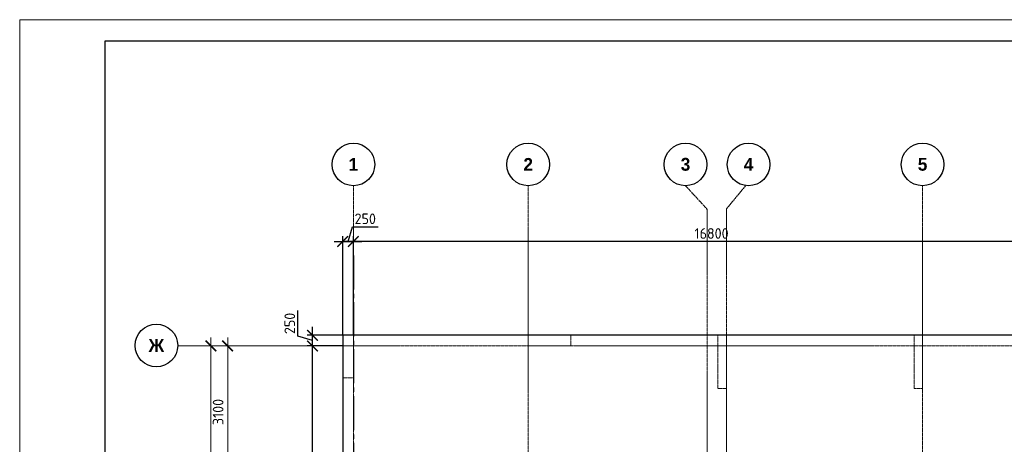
# Model space of a CAD drawing. Header units: millimetres. Extents: x 369815 to 1481759, y -423071 to -27917.
# Tile 234 of 256: x 1040079 to 1063172, y -74350 to -64388. Entities that reach past the tile are written whole.
import ezdxf

# ---------------------------------------------------------------- set-up
doc = ezdxf.new("R2010")
doc.units = ezdxf.units.MM
for name, pattern in [('______5', [1100, 800, -100, 100, -100]), ('DASHED', [7, 5, -2, 0]), ('осевая', [50.8, 31.75, -6.35, 6.35, -6.35])]:
    doc.linetypes.add(name, pattern=pattern)
doc.layers.add('Колонна_ бетон', color=7, linetype='Continuous', lineweight=50, true_color=0xb4b496)
for name, color, linetype, lineweight in [('Оси', 40, '______5', 18), ('Перекрытие ж_бетон', 1, 'Continuous', 30), ('РАЗМЕРЫ', 1, 'Continuous', 9), ('ТОНКИЕ', 7, 'Continuous', 9)]:
    doc.layers.add(name, color=color, linetype=linetype, lineweight=lineweight)
doc.layers.add('ТОЛСТЫЕ_ОСНОВНЫЕ', color=6, linetype='Continuous')
doc.styles.add('Century Gothic', font='GOTHIC.TTF')
doc.styles.add('GOST-2.304_Type-B', font='GOST_Common.ttf')
doc.dimstyles.new('СПДС', dxfattribs={"dimscale": 100, "dimtxt": 2.5, "dimasz": 2.5, "dimexe": 1.25, "dimexo": 0, "dimtad": 1, "dimdec": 0, "dimtxsty": 'GOST-2.304_Type-B', "dimblk": 'ARCHTICK', "dimcen": 2.5, "dimdle": 2, "dimadec": 0, "dimazin": 2, "dimtfac": 0.75, "dimtdec": 0, "dimtmove": 1, "dimatfit": 3, "dimfxl": 1, "dimtolj": 1, "dimarcsym": 1})

# ---------------------------------------------------------------- blocks, each defined once
blk = doc.blocks.new('*U2034')
at = {"layer": 'ТОЛСТЫЕ_ОСНОВНЫЕ', "color": 6}
blk.add_lwpolyline([(20, 5), (886, 5), (886, 415), (20, 415)], close=True, dxfattribs=at)
at = {"layer": 'ТОНКИЕ'}
blk.add_lwpolyline([(0, 0), (891, 0), (891, 420), (0, 420)], close=True, dxfattribs=at)
blk = doc.blocks.new('_ArchTick')
at = {"color": 0, "linetype": 'ByBlock', "const_width": 0.15}
blk.add_lwpolyline([(-0.5, -0.5), (0.5, 0.5)], dxfattribs=at)
blk = doc.blocks.new('*D2004')
at = {"color": 1, "lineweight": -2, "transparency": 16777216}
for p, q in [((-89266, -326301), (-88921, -326301)), ((-89046, -342901), (-89046, -326101)), ((-89046, -342701), (-89171, -342701))]:
    blk.add_line(p, q, dxfattribs=at)
at = {"layer": 'DEFPOINTS', "color": 0, "transparency": 16777216}
for p in [(-89266, -326301), (-89046, -326301), (-89046, -342701)]:
    blk.add_point(p, dxfattribs=at)
at = {"color": 1, "lineweight": -2, "transparency": 16777216, "xscale": 250, "yscale": 250, "zscale": 250}
for p, rotation in [((-89046, -326301), 90), ((-89046, -342701), 270)]:
    blk.add_blockref('_ArchTick', p, dxfattribs=dict(at, rotation=rotation))
at = {"color": 1, "transparency": 16777216, "insert": (-89271, -334259), "char_height": 250, "width": 104166.67, "attachment_point": 5, "rotation": 90, "style": 'GOST-2.304_Type-B'}
blk.add_mtext('\\A1;16400', dxfattribs=at)
blk = doc.blocks.new('NSY101')
at = {"color": 0, "linetype": 'ByBlock', "lineweight": -2}
blk.add_circle((0, 0), 50, dxfattribs=at)
blk = doc.blocks.new('СЛОЖНЫЙ_ОБЪЕКТ_0')
at = {"layer": 'Оси', "color": 16, "linetype": 'Continuous', "lineweight": 25, "transparency": 33554687, "xscale": 9.999999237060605, "yscale": 9.999999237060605, "zscale": 9.999999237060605}
blk.add_blockref('NSY101', (8813, -989), dxfattribs=at)
at = {"layer": 'Оси', "color": 16, "linetype": 'Continuous', "lineweight": 25, "transparency": 33554687, "insert": (8813, -989), "char_height": 300, "width": 385, "attachment_point": 5, "style": 'Century Gothic'}
blk.add_mtext('\\A1;{\\fCentury Gothic|i0|b1;\\H300.000000;\\W1.000000;\\C16;2}\\P', dxfattribs=at)
blk = doc.blocks.new('СЛОЖНЫЙ_ОБЪЕКТ_1')
at = {"layer": 'Оси', "color": 16, "linetype": 'Continuous', "lineweight": 25, "transparency": 33554687, "xscale": 9.999999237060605, "yscale": 9.999999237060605, "zscale": 9.999999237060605}
blk.add_blockref('NSY101', (18063, -989), dxfattribs=at)
at = {"layer": 'Оси', "color": 16, "linetype": 'Continuous', "lineweight": 25, "transparency": 33554687, "insert": (18063, -989), "char_height": 300, "width": 385, "attachment_point": 5, "style": 'Century Gothic'}
blk.add_mtext('\\A1;{\\fCentury Gothic|i0|b1;\\H300.000000;\\W1.000000;\\C16;5}\\P', dxfattribs=at)
blk = doc.blocks.new('СЛОЖНЫЙ_ОБЪЕКТ_28')
at = {"layer": 'Оси', "color": 16, "linetype": 'Continuous', "lineweight": 25, "transparency": 33554687, "xscale": 9.999999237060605, "yscale": 9.999999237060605, "zscale": 9.999999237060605}
blk.add_blockref('NSY101', (-12319, -3597), dxfattribs=at)
at = {"layer": 'Оси', "color": 16, "linetype": 'Continuous', "lineweight": 25, "transparency": 33554687, "insert": (-12319, -3597), "char_height": 300, "width": 540, "attachment_point": 5, "style": 'Century Gothic'}
blk.add_mtext('\\A1;{\\fCentury Gothic|i0|b1;\\H300.000000;\\W1.000000;\\C16;Ж}\\P', dxfattribs=at)
blk = doc.blocks.new('СЛОЖНЫЙ_ОБЪЕКТ_43')
at = {"layer": 'Оси', "color": 16, "linetype": 'Continuous', "lineweight": 25, "transparency": 33554687, "xscale": 9.999999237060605, "yscale": 9.999999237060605, "zscale": 9.999999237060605}
blk.add_blockref('NSY101', (5133, -989), dxfattribs=at)
at = {"layer": 'Оси', "color": 16, "linetype": 'Continuous', "lineweight": 25, "transparency": 33554687, "insert": (5133, -989), "char_height": 300, "width": 385, "attachment_point": 5, "style": 'Century Gothic'}
blk.add_mtext('\\A1;{\\fCentury Gothic|i0|b1;\\H300.000000;\\W1.000000;\\C16;1}\\P', dxfattribs=at)
blk = doc.blocks.new('СЛОЖНЫЙ_ОБЪЕКТ_44')
at = {"layer": 'Оси', "color": 16, "linetype": 'Continuous', "lineweight": 25, "transparency": 33554687, "xscale": 9.999999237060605, "yscale": 9.999999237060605, "zscale": 9.999999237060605}
blk.add_blockref('NSY101', (12503, -989), dxfattribs=at)
at = {"layer": 'Оси', "color": 16, "linetype": 'Continuous', "lineweight": 25, "transparency": 33554687, "insert": (12503, -989), "char_height": 300, "width": 385, "attachment_point": 5, "style": 'Century Gothic'}
blk.add_mtext('\\A1;{\\fCentury Gothic|i0|b1;\\H300.000000;\\W1.000000;\\C16;3}\\P', dxfattribs=at)
blk = doc.blocks.new('СЛОЖНЫЙ_ОБЪЕКТ_45')
at = {"layer": 'Оси', "color": 16, "linetype": 'Continuous', "lineweight": 25, "transparency": 33554687, "xscale": 9.999999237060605, "yscale": 9.999999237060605, "zscale": 9.999999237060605}
blk.add_blockref('NSY101', (13983, -989), dxfattribs=at)
at = {"layer": 'Оси', "color": 16, "linetype": 'Continuous', "lineweight": 25, "transparency": 33554687, "insert": (13983, -989), "char_height": 300, "width": 385, "attachment_point": 5, "style": 'Century Gothic'}
blk.add_mtext('\\A1;{\\fCentury Gothic|i0|b1;\\H300.000000;\\W1.000000;\\C16;4}\\P', dxfattribs=at)
blk = doc.blocks.new('*D2011')
at = {"color": 1, "lineweight": -2, "transparency": 16777216}
for p, q in [((-89077, -326301), (-88528, -326301)), ((-88653, -329601), (-88653, -326101)), ((-88653, -329401), (-88778, -329401))]:
    blk.add_line(p, q, dxfattribs=at)
at = {"layer": 'DEFPOINTS', "color": 0, "transparency": 16777216}
for p in [(-89077, -326301), (-88653, -326301), (-88653, -329401)]:
    blk.add_point(p, dxfattribs=at)
at = {"color": 1, "lineweight": -2, "transparency": 16777216, "xscale": 250, "yscale": 250, "zscale": 250}
for p, rotation in [((-88653, -326301), 90), ((-88653, -329401), 270)]:
    blk.add_blockref('_ArchTick', p, dxfattribs=dict(at, rotation=rotation))
at = {"color": 1, "transparency": 16777216, "insert": (-88878, -327851), "char_height": 250, "width": 83333.33, "attachment_point": 5, "rotation": 90, "style": 'GOST-2.304_Type-B'}
blk.add_mtext('\\A1;3100', dxfattribs=at)
blk = doc.blocks.new('*D2275')
at = {"layer": 'DEFPOINTS', "color": 0, "transparency": 16777216}
for p in [(1046945, -72042), (1047656, -72042), (1047238, -88442)]:
    blk.add_point(p, dxfattribs=at)
at = {"layer": 'РАЗМЕРЫ', "color": 0, "lineweight": -2, "transparency": 16777216}
for p, q in [((1047656, -72042), (1046820, -72042)), ((1046945, -88642), (1046945, -71842)), ((1047238, -88442), (1046820, -88442))]:
    blk.add_line(p, q, dxfattribs=at)
at = {"layer": 'РАЗМЕРЫ', "color": 0, "lineweight": -2, "transparency": 16777216, "xscale": 250, "yscale": 250, "zscale": 250}
for p, rotation in [((1046945, -72042), 90), ((1046945, -88442), 270)]:
    blk.add_blockref('_ArchTick', p, dxfattribs=dict(at, rotation=rotation))
at = {"layer": 'РАЗМЕРЫ', "color": 0, "transparency": 16777216, "insert": (1046758, -80242), "char_height": 250, "attachment_point": 5, "rotation": 90, "style": 'GOST-2.304_Type-B'}
blk.add_mtext('\\A1;16400', dxfattribs=at)
blk = doc.blocks.new('*D2173')
at = {"layer": 'DEFPOINTS', "color": 0, "transparency": 16777216}
for p in [(1046945, -71792), (1047656, -71792), (1047656, -72042)]:
    blk.add_point(p, dxfattribs=at)
at = {"layer": 'РАЗМЕРЫ', "color": 0, "lineweight": -2, "transparency": 16777216}
for p, q in [((1046602, -71814), (1046602, -71214)), ((1046945, -71917), (1046602, -71814)), ((1047656, -71792), (1046820, -71792)), ((1046945, -72242), (1046945, -71592)), ((1047656, -72042), (1046820, -72042))]:
    blk.add_line(p, q, dxfattribs=at)
at = {"layer": 'РАЗМЕРЫ', "color": 0, "lineweight": -2, "transparency": 16777216, "xscale": 250, "yscale": 250, "zscale": 250}
for p, rotation in [((1046945, -71792), 90), ((1046945, -72042), 270)]:
    blk.add_blockref('_ArchTick', p, dxfattribs=dict(at, rotation=rotation))
at = {"layer": 'РАЗМЕРЫ', "color": 0, "transparency": 16777216, "insert": (1046414, -71514), "char_height": 250, "attachment_point": 5, "rotation": 90, "style": 'GOST-2.304_Type-B'}
blk.add_mtext('\\A1;250', dxfattribs=at)
blk = doc.blocks.new('*D2174')
at = {"layer": 'DEFPOINTS', "color": 0, "transparency": 16777216}
for p in [(1047906, -69591), (1047656, -71792), (1047906, -71792)]:
    blk.add_point(p, dxfattribs=at)
at = {"layer": 'РАЗМЕРЫ', "color": 0, "lineweight": -2, "transparency": 16777216}
for p, q in [((1047781, -69591), (1047884, -69248)), ((1047884, -69248), (1048484, -69248)), ((1047656, -71792), (1047656, -69466)), ((1047906, -71792), (1047906, -69466)), ((1047456, -69591), (1048106, -69591))]:
    blk.add_line(p, q, dxfattribs=at)
at = {"layer": 'РАЗМЕРЫ', "color": 0, "lineweight": -2, "transparency": 16777216, "xscale": 250, "yscale": 250, "zscale": 250, "rotation": 180}
blk.add_blockref('_ArchTick', (1047656, -69591), dxfattribs=at)
at = {"layer": 'РАЗМЕРЫ', "color": 0, "lineweight": -2, "transparency": 16777216, "xscale": 250, "yscale": 250, "zscale": 250}
blk.add_blockref('_ArchTick', (1047906, -69591), dxfattribs=at)
at = {"layer": 'РАЗМЕРЫ', "color": 0, "transparency": 16777216, "insert": (1048184, -69060), "char_height": 250, "attachment_point": 5, "style": 'GOST-2.304_Type-B'}
blk.add_mtext('\\A1;250', dxfattribs=at)
blk = doc.blocks.new('подложка стн 1-го этажа')
at = {"layer": 'Колонна_ бетон', "color": 252, "linetype": 'DASHED', "lineweight": 0, "ltscale": 0.5, "true_color": 0x939598, "transparency": 33554687, "elevation": -560}
for points in [[(7794, 26362), (8044, 26362), (8044, 25362), (7794, 25362)], [(12144, 26362), (13144, 26362), (13144, 26112), (12144, 26112)], [(16594, 26362), (16794, 26362), (16794, 25112), (16594, 25112)], [(21194, 26362), (21394, 26362), (21394, 25112), (21194, 25112)]]:
    blk.add_lwpolyline(points, close=True, dxfattribs=at)
blk = doc.blocks.new('*D2222')
at = {"layer": 'DEFPOINTS', "color": 0, "transparency": 16777216}
for p in [(1047906, -69591), (1047906, -69969), (1064706, -70145)]:
    blk.add_point(p, dxfattribs=at)
at = {"layer": 'РАЗМЕРЫ', "color": 0, "lineweight": -2, "transparency": 16777216}
for p, q in [((1047906, -69969), (1047906, -69466)), ((1064706, -70145), (1064706, -69466)), ((1064906, -69591), (1047706, -69591))]:
    blk.add_line(p, q, dxfattribs=at)
at = {"layer": 'РАЗМЕРЫ', "color": 0, "lineweight": -2, "transparency": 16777216, "xscale": 250, "yscale": 250, "zscale": 250, "rotation": 180}
blk.add_blockref('_ArchTick', (1047906, -69591), dxfattribs=at)
at = {"layer": 'РАЗМЕРЫ', "color": 0, "lineweight": -2, "transparency": 16777216, "xscale": 250, "yscale": 250, "zscale": 250}
blk.add_blockref('_ArchTick', (1064706, -69591), dxfattribs=at)
at = {"layer": 'РАЗМЕРЫ', "color": 0, "transparency": 16777216, "insert": (1056306, -69404), "char_height": 250, "attachment_point": 5, "style": 'GOST-2.304_Type-B'}
blk.add_mtext('\\A1;16800', dxfattribs=at)
blk = doc.blocks.new('оси блок 2')
at = {"layer": 'Оси', "color": 16, "linetype": 'осевая', "lineweight": 0, "transparency": 33554687}
for p, q in [((-85704.7, -322543), (-85704.7, -347930)), ((-85704.7, -322543), (-85704.7, -323053.3)), ((-81604.7, -322543), (-81604.7, -347914.1)), ((-77915.3, -322543), (-77404.7, -323097.1)), ((-76505.3, -322543), (-76954.7, -323084.4)), ((-72354.7, -322543), (-72354.7, -347914.1)), ((-77404.7, -323084.4), (-77404.7, -347462.5)), ((-76954.7, -323084.4), (-76954.7, -347468.4)), ((-89822.3, -326301.3), (-37238.5, -326301.3))]:
    blk.add_line(p, q, dxfattribs=at)
at = {"layer": 'Оси', "color": 16, "linetype": 'Continuous', "lineweight": 25, "transparency": 33554687}
for name, p in [('СЛОЖНЫЙ_ОБЪЕКТ_43', (-90837.7, -321053.5)), ('СЛОЖНЫЙ_ОБЪЕКТ_0', (-90418.2, -321053.5)), ('СЛОЖНЫЙ_ОБЪЕКТ_44', (-90418.2, -321053.5)), ('СЛОЖНЫЙ_ОБЪЕКТ_45', (-90418.2, -321053.5)), ('СЛОЖНЫЙ_ОБЪЕКТ_1', (-90418.2, -321053.5)), ('СЛОЖНЫЙ_ОБЪЕКТ_28', (-78007.2, -322694.4))]:
    blk.add_blockref(name, p, dxfattribs=at)
for base, p1, p2, picture, middle in [((-89046, -326301.3), (-89046, -342701.3), (-89266.1, -326301.3), '*D2004', (-89046, -334259)), ((-88653.5, -326301.3), (-88653.5, -329401.3), (-89077, -326301.3), '*D2011', (-88653.5, -327851.3))]:
    dim = blk.add_linear_dim(base=base, p1=p1, p2=p2, angle=90, dimstyle='СПДС', override={"dimgap": 1})
    dim.commit()
    dim.dimension.update_dxf_attribs({"geometry": picture, "text_midpoint": middle, "dimtype": 128})

msp = doc.modelspace()

# ---------------------------------------------------------------- linework, layer by layer
at = {"layer": 'Оси', "color": 16, "linetype": '______5', "lineweight": 25, "transparency": 33554687}
msp.add_line((1047905.9, -69918.9, -360), (1047905.9, -93908.9, -360), dxfattribs=at)
at = {"layer": 'Перекрытие ж_бетон', "elevation": -360}
msp.add_lwpolyline([(1064765.9, -71792.2), (1061665.9, -71792.2), (1061665.9, -71792.2), (1058315.9, -71792.2), (1058315.9, -71792.2), (1047655.9, -71792.2), (1047655.9, -88692.2)], dxfattribs=at)

# ---------------------------------------------------------------- block references
at = {"xscale": 100, "yscale": 100, "zscale": 100}
msp.add_blockref('*U2034', (1040078.9, -106388.2), dxfattribs=at)
msp.add_blockref('подложка стн 1-го этажа', (1039862, -98154, 200))
at = {"layer": 'РАЗМЕРЫ'}
msp.add_blockref('оси блок 2', (1133610.6, 254259.1, -360), dxfattribs=at)

# ---------------------------------------------------------------- dimensions: what is measured, and where the dimension line sits
for p1, p2, picture, middle in [((1047655.9, -71792.2, -360), (1047905.9, -71792.2, -360), '*D2174', (1047946.5, -69060.2, -360)), ((1064705.9, -70144.7, -360), (1047905.9, -69968.6, -360), '*D2222', (1056305.9, -69404, -360))]:
    dim = msp.add_linear_dim(base=(1047905.9, -69591.5, -360), p1=p1, p2=p2, dimstyle='СПДС', override={"dimrnd": 5}, dxfattribs=at)
    dim.commit()
    dim.dimension.update_dxf_attribs({"geometry": picture, "text_midpoint": middle})
for base, p1, p2, picture, middle in [((1046945.3, -71792.2, -360), (1047655.9, -72042.2, -360), (1047655.9, -71792.2, -360), '*D2173', (1046414.1, -71751.5, -360)), ((1046945.3, -72042.2, -360), (1047238.1, -88442.2, -360), (1047655.9, -72042.2, -360), '*D2275', (1046757.8, -80242.2, -360))]:
    dim = msp.add_linear_dim(base=base, p1=p1, p2=p2, angle=90, dimstyle='СПДС', override={"dimrnd": 5}, dxfattribs=at)
    dim.commit()
    dim.dimension.update_dxf_attribs({"geometry": picture, "text_midpoint": middle})

doc.saveas('drawing.dxf')
